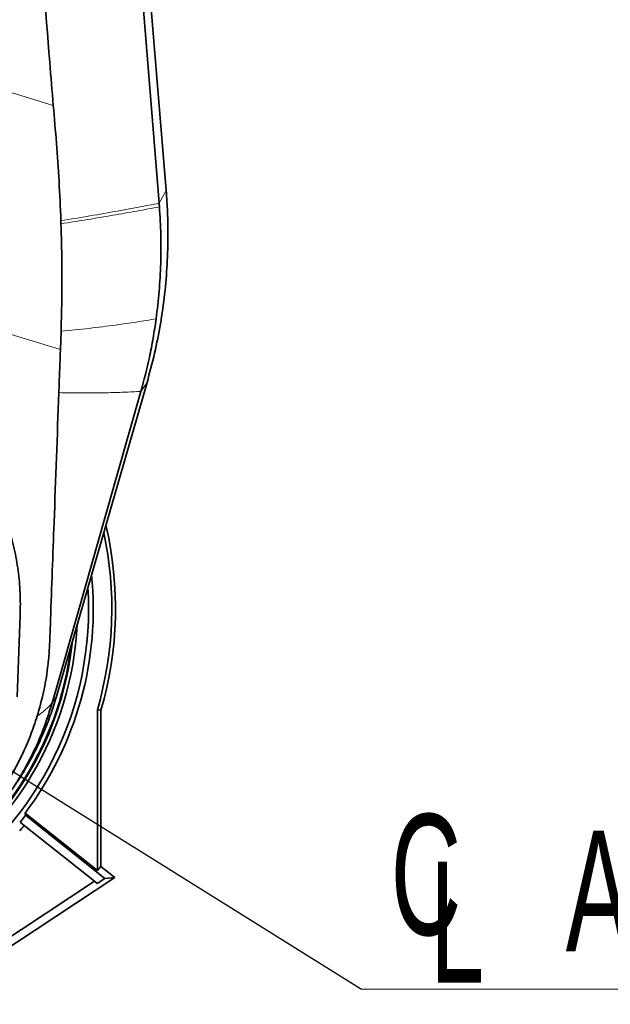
# Model space of a CAD drawing. Header units: millimetres. Extents: x 0 to 11920, y 0 to 8400.
# Tile 52 of 66: x 7805 to 8147, y 5454 to 6025. Entities that reach past the tile are written whole.
import ezdxf

# ---------------------------------------------------------------- set-up
doc = ezdxf.new("R2010")
doc.units = ezdxf.units.MM
doc.header["$LTSCALE"] = 20
doc.styles.add('SLDTEXTSTYLE0', font='TXT', dxfattribs={"width": 0.605})
doc.dimstyles.new('SLDDIMSTYLE2', dxfattribs={"dimtxt": 0.18, "dimasz": 70, "dimexe": 0, "dimexo": 0.0625, "dimgap": 0, "dimtad": 0, "dimtih": 1, "dimtoh": 1, "dimdec": 0, "dimrnd": 1e-09, "dimzin": 0, "dimdsep": 46, "dimtxsty": 'Standard', "dimsah": 1, "dimcen": 0.09, "dimadec": 0, "dimazin": 0, "dimtfac": 70, "dimtdec": 0, "dimtofl": 0, "dimtmove": 0, "dimatfit": 3, "dimfxl": 1, "dimfrac": 2, "dimtolj": 1, "dimtzin": 0, "dimarcsym": 0})

# ---------------------------------------------------------------- blocks, each defined once
blk = doc.blocks.new('SW_SYMBOL_MOD_CL')
at = {"color": 0, "linetype": 'Continuous', "lineweight": 0, "char_height": 15515, "attachment_point": 5, "style": 'SLDTEXTSTYLE0'}
for s, insert in [('C', (8000, 12000)), ('L', (12000, 6000))]:
    blk.add_mtext(s, dxfattribs=dict(at, insert=insert))
blk = doc.blocks.new('SW_NOTE_0_4')
at = {"color": 0, "linetype": 'Continuous', "lineweight": 0}
for p, q in [((0, 0), (331.11, 0)), ((331.11, 0), (0, 0)), ((0, 0), (331.11, 0)), ((331.11, 0), (0, 0)), ((0, 0), (331.11, 0)), ((331.11, 0), (0, 0))]:
    blk.add_line(p, q, dxfattribs=at)
at = {"color": 0, "linetype": 'Continuous', "lineweight": 0, "xscale": 0.004511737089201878, "yscale": 0.004511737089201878, "zscale": 0.004511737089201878}
blk.add_blockref('SW_SYMBOL_MOD_CL', (1.2, 11.74), dxfattribs=at)
at = {"color": 0, "linetype": 'Continuous', "lineweight": 0, "insert": (118.26, 91.86), "char_height": 70, "attachment_point": 1, "style": 'SLDTEXTSTYLE0'}
blk.add_mtext('Axis 2', dxfattribs=at)

msp = doc.modelspace()

# ---------------------------------------------------------------- linework, layer by layer
at = {"color": 7, "linetype": 'Continuous', "lineweight": 35}
for p, q in [((7855.31, 6351.39), (7890.12, 5925.56)), ((7829.22, 5844), (7828.85, 5833.46)), ((7879.02, 5814.42), (7826.55, 5632.42)), ((7805.58, 5679.45), (7803.88, 5632.26)), ((7850.25, 5531.57), (7850.25, 5624.72)), ((7852.34, 5624.42), (7850.25, 5624.72)), ((7852.34, 5624.42), (7852.34, 5533.92)), ((7808.48, 5564.79), (7808.65, 5563.49)), ((7808.48, 5564.79), (7850.25, 5531.57)), ((7807.84, 5557.64), (7805.54, 5559.47)), ((7854.57, 5526.96), (7808.65, 5563.49)), ((7848.51, 5525.29), (7807.84, 5557.64)), ((7852.34, 5533.92), (7850.25, 5531.57)), ((7852.34, 5533.92), (7860.36, 5527.55)), ((7860.36, 5527.55), (7749.2, 5453.97)), ((7848.51, 5525.29), (7750.06, 5460.13)), ((7850.12, 5524.01), (7848.51, 5525.29)), ((7850.12, 5524.01), (7854.57, 5526.96)), ((7860.36, 5527.55), (7854.57, 5526.96))]:
    msp.add_line(p, q, dxfattribs=at)
at = {"color": 8, "linetype": 'Continuous', "lineweight": 18}
for p, q in [((7672.12, 6021.44), (7824.74, 5974.91)), ((7886.05, 5918.25), (7890.12, 5925.56)), ((7828.85, 5833.46), (7623.35, 5896.11)), ((7875.5, 5809.17), (7879.02, 5814.42)), ((7824.1, 5628.76), (7826.55, 5632.42))]:
    msp.add_line(p, q, dxfattribs=at)
at = {"color": 7, "linetype": 'Continuous', "lineweight": 35, "flags": 128}
for points in [[(7823.97, 6686.55), (7847.86, 6390.85), (7866.96, 6154.55), (7886.05, 5918.25)], [(7875.5, 5809.17), (7854.39, 5735.07), (7839.24, 5681.92), (7826.36, 5636.69), (7824.1, 5628.76)]]:
    msp.add_lwpolyline(points, dxfattribs=at)
at = {"color": 7, "linetype": 'Continuous', "lineweight": 35}
for radius, start, end in [(211, 343.7722, 13.2209), (208.9, 343.6904, 12.1801), (198.14, 323.235, 5.6972), (195.42, 244.9178, 3.6011), (189.02, 245.4708, 357.1524), (187, 245.6526, 354.194), (186.5, 245.6979, 353.3091), (199.06, 321.5, 322.9629), (202, 320.3394, 321.5)]:
    msp.add_arc((7649.75, 5683.39), radius, start, end, dxfattribs=at)
for points, knots in [([(7824.74, 5974.91), (7824.05, 5983.28), (7818.35, 6052.57), (7806.04, 6204.08), (7787.63, 6429.39), (7774.2, 6593.78), (7767.49, 6675.95)], [0, 0, 0, 0, 0.035827, 0.296503, 0.648376, 1, 1, 1, 1]), ([(7824.74, 5974.91), (7825.35, 5967.6), (7826.57, 5952.96), (7828.19, 5930.66), (7828.8, 5915.71), (7829.11, 5908.04)], [0, 0, 0, 0, 0.326991, 0.654337, 1, 1, 1, 1]), ([(7890.12, 5925.56), (7890.42, 5921.35), (7891.01, 5912.94), (7891.27, 5898.71), (7890.83, 5882.89), (7889.37, 5865.55), (7886.92, 5848.31), (7883.57, 5831.22), (7880.54, 5820.02), (7879.02, 5814.42)], [0, 0, 0, 0, 0.112608, 0.225217, 0.380189, 0.535157, 0.690117, 0.845066, 1, 1, 1, 1]), ([(7886.05, 5918.25), (7886.06, 5918.06), (7886.09, 5917.69), (7886.15, 5916.98), (7886.19, 5916.46), (7886.21, 5916.12)], [0, 0, 0, 0, 0.263132, 0.526264, 1, 1, 1, 1]), ([(7886.21, 5916.12), (7886.54, 5910.65), (7887.18, 5899.7), (7887.05, 5883.38), (7886.2, 5867.19), (7884.93, 5856.57), (7884.29, 5851.26)], [0, 0, 0, 0, 0.251202, 0.502404, 0.750751, 1, 1, 1, 1]), ([(7829.11, 5908.04), (7829.12, 5907.85), (7829.13, 5907.47), (7829.15, 5906.9), (7829.16, 5906.51), (7829.17, 5906.31)], [0, 0, 0, 0, 0.321213, 0.660606, 1, 1, 1, 1]), ([(7829.17, 5906.31), (7829.32, 5900.91), (7829.63, 5890.1), (7829.73, 5874.32), (7829.62, 5858.93), (7829.35, 5848.98), (7829.22, 5844)], [0, 0, 0, 0, 0.257837, 0.515675, 0.757736, 1, 1, 1, 1]), ([(7884.29, 5851.26), (7883.74, 5847.51), (7882.64, 5840.03), (7879.93, 5825.94), (7877.23, 5815.73), (7875.5, 5809.17)], [0, 0, 0, 0, 0.263836, 0.527672, 1, 1, 1, 1]), ([(7696.19, 5832.85), (7700.18, 5831.52), (7708.19, 5828.87), (7719.73, 5823.66), (7730.82, 5817.62), (7741.34, 5810.71), (7751.22, 5802.97), (7760.42, 5794.49), (7768.89, 5785.33), (7776.63, 5775.49), (7783.55, 5765), (7789.63, 5753.93), (7794.78, 5742.45), (7799.02, 5730.47), (7802.28, 5718.05), (7804.5, 5705.26), (7805.72, 5692.35), (7805.63, 5683.74), (7805.58, 5679.45)], [0, 0, 0, 0, 0.061059, 0.122341, 0.183627, 0.244692, 0.305688, 0.366893, 0.428106, 0.489112, 0.551563, 0.614219, 0.676884, 0.739345, 0.804398, 0.869666, 0.93494, 1, 1, 1, 1]), ([(7828.85, 5833.46), (7828.84, 5833.28), (7828.69, 5829.02), (7828.38, 5820.68), (7828.08, 5812.52), (7827.93, 5808.45)], [0, 0, 0, 0, 0.021723, 0.510861, 1, 1, 1, 1]), ([(7827.93, 5808.45), (7827.02, 5783.39), (7825.44, 5739.58), (7823.63, 5692.65), (7822.82, 5667.63), (7822.4, 5658.25), (7821.37, 5647.28), (7819.27, 5634.79), (7816.7, 5625.62), (7815.41, 5621.04)], [0, 0, 0, 0, 0.3994384, 0.6985412, 0.7484337, 0.7983224, 0.8481702, 0.924085, 1, 1, 1, 1]), ([(7826.55, 5632.42), (7825.54, 5629.13), (7823.53, 5622.56), (7819.33, 5611.65), (7813.86, 5599.78), (7806.95, 5587.31), (7801.59, 5579.56), (7798.97, 5575.78)], [0, 0, 0, 0, 0.162833, 0.325642, 0.553907, 0.782115, 1, 1, 1, 1]), ([(7824.1, 5628.76), (7822.62, 5624.02), (7819.65, 5614.51), (7813.7, 5600.76), (7806.7, 5587.51), (7798.55, 5574.8), (7789.26, 5562.75), (7778.91, 5551.44), (7767.62, 5541.02), (7755.52, 5531.6), (7742.65, 5523.28), (7729.13, 5516.06), (7715.03, 5509.97), (7701.28, 5505.36), (7688.02, 5502.04), (7675.37, 5499.82), (7662.59, 5498.41), (7654.03, 5498.23), (7649.75, 5498.15)], [0, 0, 0, 0, 0.064471, 0.129163, 0.193852, 0.258317, 0.323917, 0.389754, 0.455587, 0.521181, 0.586297, 0.651651, 0.717001, 0.782112, 0.836515, 0.891057, 0.945598, 1, 1, 1, 1]), ([(7815.41, 5621.04), (7814.15, 5617.23), (7811.62, 5609.61), (7806.76, 5598.54), (7801.17, 5587.79), (7794.8, 5577.48), (7787.21, 5566.96), (7778.2, 5556.41), (7767.66, 5546.04), (7756.23, 5536.58), (7744.05, 5528.15), (7731.19, 5520.84), (7717.75, 5514.63), (7703.78, 5509.56), (7689.93, 5505.82), (7676.33, 5503.34), (7663.09, 5501.86), (7654.2, 5501.71), (7649.75, 5501.64)], [0, 0, 0, 0, 0.056085, 0.112374, 0.168733, 0.22502, 0.281103, 0.348971, 0.417088, 0.485201, 0.553063, 0.619972, 0.68713, 0.754282, 0.821182, 0.880759, 0.940425, 1, 1, 1, 1])]:
    msp.add_open_spline(points, degree=3, knots=knots, dxfattribs=at)
at = {"color": 8, "linetype": 'Continuous', "lineweight": 18}
for points, knots in [([(7829.11, 5908.04), (7834.79, 5908.99), (7846.14, 5910.88), (7861.08, 5913.53), (7874.42, 5915.99), (7882.17, 5917.49), (7886.05, 5918.25)], [0, 0, 0, 0, 0.275902, 0.551202, 0.775296, 1, 1, 1, 1]), ([(7829.17, 5906.31), (7834.33, 5907.14), (7844.66, 5908.78), (7859.24, 5911.24), (7873.21, 5913.69), (7881.88, 5915.31), (7886.21, 5916.12)], [0, 0, 0, 0, 0.250007, 0.499996, 0.749987, 1, 1, 1, 1]), ([(7829.22, 5844), (7834.7, 5844.56), (7845.63, 5845.67), (7860.07, 5847.5), (7872.98, 5849.35), (7880.52, 5850.62), (7884.29, 5851.26)], [0, 0, 0, 0, 0.277385, 0.553762, 0.776376, 1, 1, 1, 1]), ([(7827.93, 5808.45), (7832.69, 5808.37), (7842.18, 5808.22), (7854.66, 5808.34), (7865.79, 5808.65), (7872.26, 5809), (7875.5, 5809.17)], [0, 0, 0, 0, 0.279155, 0.556533, 0.777387, 1, 1, 1, 1]), ([(7815.41, 5621.04), (7816.1, 5621.52), (7817.44, 5622.44), (7819.25, 5623.88), (7820.96, 5625.38), (7822.6, 5627), (7823.59, 5628.16), (7824.1, 5628.76)], [0, 0, 0, 0, 0.198037, 0.387895, 0.575389, 0.782316, 1, 1, 1, 1])]:
    msp.add_open_spline(points, degree=3, knots=knots, dxfattribs=at)

# ---------------------------------------------------------------- block references
at = {"color": 7, "linetype": 'Continuous', "lineweight": 0}
msp.add_blockref('SW_NOTE_0_4', (8003.33, 5462.78), dxfattribs=at)

# ---------------------------------------------------------------- leaders
msp.add_leader([(7649.75, 5683.39), (8003.33, 5462.78)], dimstyle='SLDDIMSTYLE2', dxfattribs=at)

doc.saveas('drawing.dxf')
